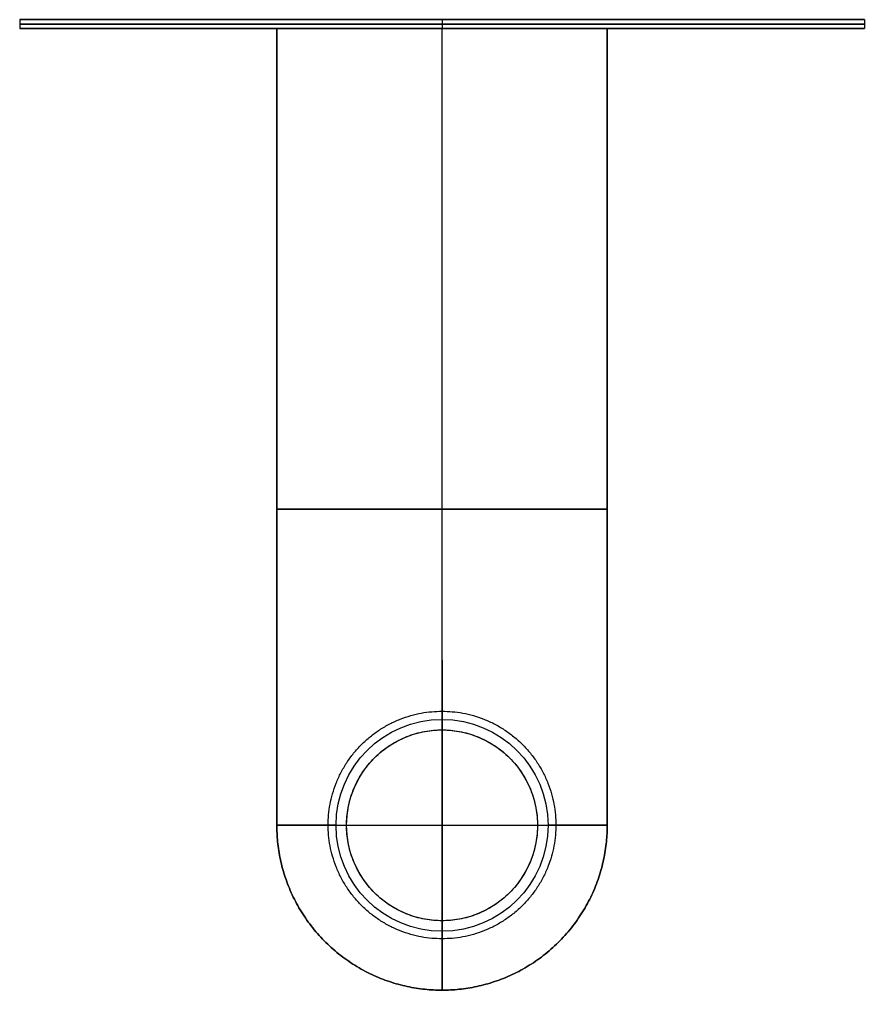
# Model space of a CAD drawing. Header units: millimetres. Extents: x -57 to 58, y -67 to 67.
import ezdxf

# ---------------------------------------------------------------- set-up
doc = ezdxf.new("R2010")
doc.units = ezdxf.units.MM
doc.header["$MEASUREMENT"] = 0
doc.layers.add('D2_ 2019', color=178, linetype='Continuous', true_color=0x000000)

msp = doc.modelspace()

# ---------------------------------------------------------------- linework, layer by layer
at = {"layer": 'D2_ 2019'}
for p, q in [((-57.45, 66.74, 32.5), (57.55, 66.74, 32.5)), ((0.05, 66.74, 90), (0.05, 66.74, -25)), ((-57.45, 65.54, 32.5), (-22.45, 65.54, 32.5)), ((0.05, -27.46, 65), (0.05, 65.54, 65)), ((0.05, -65.46, 0), (0.05, 65.54, 0)), ((0.05, 65.54, 90), (0.05, 65.54, 65)), ((0.05, 65.54, 0), (0.05, 65.54, -25)), ((22.55, 65.54, 32.5), (57.55, 65.54, 32.5)), ((22.55, 0.04, 65), (-22.45, 0.04, 65)), ((-22.45, 0.04, 0), (22.55, 0.04, 0)), ((0.05, -30, 65), (0.05, -27.46, 65)), ((-15.45, -42.96, 65), (-12.95, -42.96, 65)), ((13.05, -42.96, 65), (15.55, -42.96, 65)), ((0.05, -58.46, 65), (0.05, -56, 65)), ((0.05, -65.46, 65), (0.05, -58.46, 65))]:
    msp.add_line(p, q, dxfattribs=at)
msp.add_lwpolyline([(22.55, 65.54), (-22.45, 65.54)], dxfattribs=at)
at = {"layer": 'D2_ 2019', "extrusion": (1, 0, 0)}
for points in [[(-30, 65.02), (-30, 65)], [(-43, 65.02), (-43, 65)], [(-43, 65.02), (-43, 65)], [(-56, 65.02), (-56, 65)]]:
    msp.add_lwpolyline(points, dxfattribs=at)
at = {"layer": 'D2_ 2019'}
for centre, radius in [((0.05, -43, 68.08), 14.43), ((0.05, -43, 65.02), 13)]:
    msp.add_circle(centre, radius, dxfattribs=at)
at = {"layer": 'D2_ 2019', "extrusion": (1, -1.11022e-16, -1.38778e-15)}
for centre, radius, start, end in [((-43, 85.34, 0.05), 22.5, 309.9045, 90), ((-26, 65.02, 0.05), 4, 129.9045, 180)]:
    msp.add_arc(centre, radius, start, end, dxfattribs=at)
at = {"layer": 'D2_ 2019', "extrusion": (1.11022e-16, 1, -2.8453e-15)}
for centre, radius, start, end in [((-0.05, 85.34, -43), 22.5, 309.9045, 90), ((16.95, 65.02, -43), 4, 129.9045, 180)]:
    msp.add_arc(centre, radius, start, end, dxfattribs=at)
at = {"layer": 'D2_ 2019', "extrusion": (1, -4.40671e-16, 2.52637e-15)}
msp.add_arc((-43, 85.34, 0.05), 22.5, 90, 230.0955, dxfattribs=at)
at = {"layer": 'D2_ 2019', "extrusion": (1.11022e-16, 1, -6.97448e-17)}
for centre, radius, start, end in [((-0.05, 85.34, -43), 22.5, 90, 230.0955), ((-17.05, 65.02, -43), 4, 360, 50.0955)]:
    msp.add_arc(centre, radius, start, end, dxfattribs=at)
at = {"layer": 'D2_ 2019', "extrusion": (1, 5.26388e-14, -2.33843e-15)}
msp.add_arc((-60, 65.02, 0.05), 4, 360, 50.0955, dxfattribs=at)
at = {"layer": 'D2_ 2019', "extrusion": (1.23573e-16, -1, -4.58106e-32)}
msp.add_rational_spline([(0.05, 66.74, -25), (57.55, 66.74, -25), (57.55, 66.74, 32.5), (57.55, 66.74, 90), (0.05, 66.74, 90), (-57.45, 66.74, 90), (-57.45, 66.74, 32.5), (-57.45, 66.74, -25), (0.05, 66.74, -25)], [1, 0.707106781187, 1, 0.707106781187, 1, 0.707106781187, 1, 0.707106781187, 1], degree=2, knots=[0, 0, 0, 90.320789, 90.320789, 180.641578, 180.641578, 270.962366, 270.962366, 361.283155, 361.283155, 361.283155], dxfattribs=at)
at = {"layer": 'D2_ 2019'}
for points in [[(-57.45, 66.74, 32.5), (-57.45, 66.14, 32.5), (-57.45, 65.54, 32.5)], [(0.05, 66.74, -25), (0.05, 66.14, -25), (0.05, 65.54, -25)], [(0.05, 66.74, 90), (0.05, 66.14, 90), (0.05, 65.54, 90)], [(57.55, 66.74, 32.5), (57.55, 66.14, 32.5), (57.55, 65.54, 32.5)], [(22.55, 65.54, 65), (0.05, 65.54, 65), (-22.45, 65.54, 65)], [(-22.45, 65.54, 0), (0.05, 65.54, 0), (22.55, 65.54, 0)], [(-22.45, 65.54, 65), (-22.45, 65.54, 32.5), (-22.45, 65.54, 0)], [(22.55, 65.54, 0), (22.55, 65.54, 32.5), (22.55, 65.54, 65)], [(-22.45, -42.96, 0), (-22.45, -42.96, 32.5), (-22.45, -42.96, 65)], [(22.55, -42.96, 0), (22.55, -42.96, 32.5), (22.55, -42.96, 65)], [(0.05, -65.46, 0), (0.05, -65.46, 32.5), (0.05, -65.46, 65)]]:
    msp.add_open_spline(points, degree=2, dxfattribs=at)
at = {"layer": 'D2_ 2019', "extrusion": (0, -1, 0)}
msp.add_rational_spline([(0.05, 66.14, -25), (57.55, 66.14, -25), (57.55, 66.14, 32.5), (57.55, 66.14, 90), (0.05, 66.14, 90), (-57.45, 66.14, 90), (-57.45, 66.14, 32.5), (-57.45, 66.14, -25), (0.05, 66.14, -25)], [1, 0.707106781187, 1, 0.707106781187, 1, 0.707106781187, 1, 0.707106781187, 1], degree=2, knots=[0, 0, 0, 90.320789, 90.320789, 180.641578, 180.641578, 270.962366, 270.962366, 361.283155, 361.283155, 361.283155], dxfattribs=at)
at = {"layer": 'D2_ 2019', "extrusion": (-1.23573e-16, -1, 4.58106e-32)}
msp.add_rational_spline([(0.05, 65.54, -25), (57.55, 65.54, -25), (57.55, 65.54, 32.5), (57.55, 65.54, 90), (0.05, 65.54, 90), (-57.45, 65.54, 90), (-57.45, 65.54, 32.5), (-57.45, 65.54, -25), (0.05, 65.54, -25)], [1, 0.707106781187, 1, 0.707106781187, 1, 0.707106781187, 1, 0.707106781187, 1], degree=2, knots=[0, 0, 0, 90.320789, 90.320789, 180.641578, 180.641578, 270.962366, 270.962366, 361.283155, 361.283155, 361.283155], dxfattribs=at)
at = {"layer": 'D2_ 2019'}
for points, weights, knots in [([(22.55, 65.54, 0), (22.55, 11.29, 0), (22.55, -42.96, 0), (22.55, -65.46, 0), (0.05, -65.46, 0), (-22.45, -65.46, 0), (-22.45, -42.96, 0), (-22.45, 11.29, 0), (-22.45, 65.54, 0)], [1, 1, 1, 0.707106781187, 1, 0.707106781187, 1, 1, 1], [-290.827427, -290.827427, -290.827427, -182.327427, -182.327427, -145.413714, -145.413714, -108.5, -108.5, 0, 0, 0]), ([(-22.45, 65.54, 65), (-22.45, 11.29, 65), (-22.45, -42.96, 65), (-22.45, -65.46, 65), (0.05, -65.46, 65), (22.55, -65.46, 65), (22.55, -42.96, 65), (22.55, 11.29, 65), (22.55, 65.54, 65)], [1, 1, 1, 0.707106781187, 1, 0.707106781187, 1, 1, 1], [0, 0, 0, 108.5, 108.5, 145.413714, 145.413714, 182.327427, 182.327427, 290.827427, 290.827427, 290.827427]), ([(0.05, -58.46, 65), (15.55, -58.46, 65), (15.55, -42.96, 65), (15.55, -27.46, 65), (0.05, -27.46, 65), (-15.45, -27.46, 65), (-15.45, -42.96, 65), (-15.45, -58.46, 65), (0.05, -58.46, 65)], [0.999999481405, 0.707107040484, 1, 0.707106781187, 1, 0.707106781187, 1, 0.707106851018, 0.999999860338], [0, 0, 0, 48.692732, 48.692732, 97.385506, 97.385506, 146.078281, 146.078281, 194.771044, 194.771044, 194.771044]), ([(0.05, -56, 65), (13.05, -56, 65), (13.05, -43, 65), (13.05, -30, 65), (0.05, -30, 65), (-12.95, -30, 65), (-12.95, -43, 65), (-12.95, -56, 65), (0.05, -56, 65)], [1, 0.707106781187, 1, 0.707106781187, 1, 0.707106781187, 1, 0.707106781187, 1], [0, 0, 0, 35.290778, 35.290778, 70.581557, 70.581557, 105.872335, 105.872335, 141.163114, 141.163114, 141.163114])]:
    msp.add_rational_spline(points, weights, degree=2, knots=knots, dxfattribs=at)

doc.saveas('drawing.dxf')
